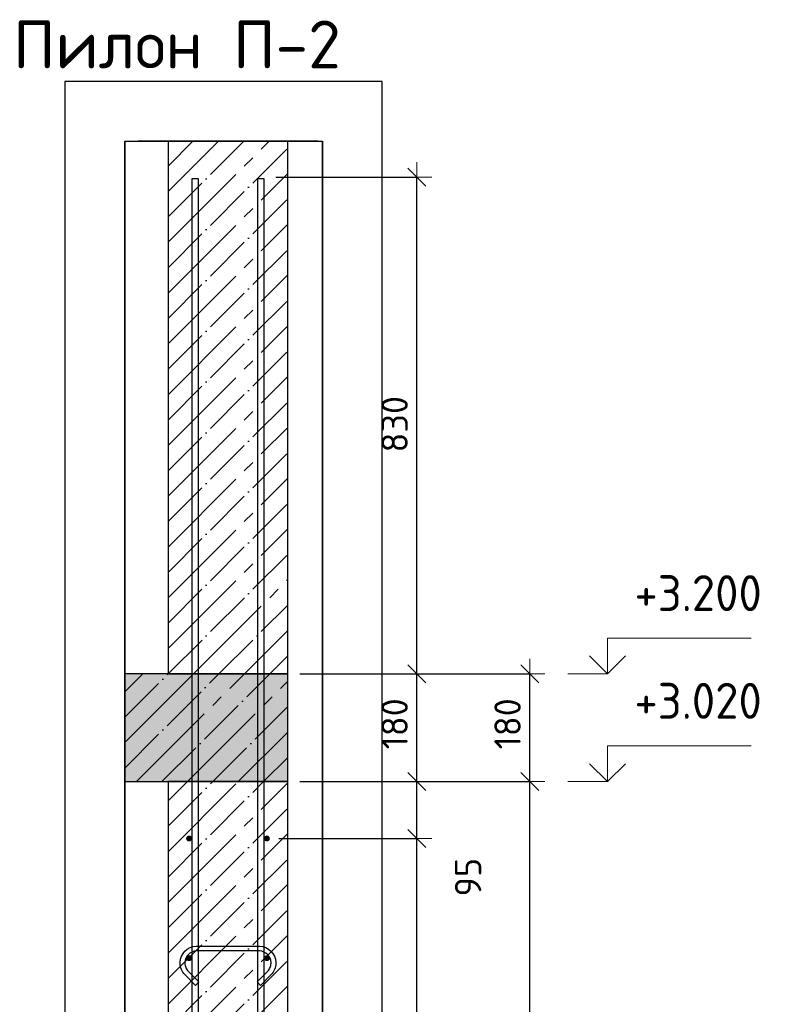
# Model space of a CAD drawing. Header units: millimetres. Extents: x -17997 to 37135, y 45383 to 72408.
# Tile 12 of 67: x -13764 to -12503, y 70698 to 72344. Entities that reach past the tile are written whole.
import ezdxf

# ---------------------------------------------------------------- set-up
doc = ezdxf.new("R2010")
doc.units = ezdxf.units.MM
doc.header["$PDMODE"] = 65
doc.linetypes.add('______11', pattern=[100, 80, -10, 0, -10])
doc.linetypes.add('______5', pattern=[220, 160, -20, 20, -20])
for name, color, linetype, lineweight in [('Standard', 7, 'Continuous', 25), ('Арм.стержн. вертикальными 1', 22, 'Continuous', 35), ('Арм.стержн.горизонт. 1', 180, 'Continuous', 35), ('Высотная отметки_ общее', 7, 'Continuous', 13), ('Размерная линия_ общее', 7, 'Continuous', 13)]:
    doc.layers.add(name, color=color, linetype=linetype, lineweight=lineweight)
doc.layers.add('Арм.стержн.Стяжки', color=7, linetype='Continuous', lineweight=35, true_color=0x501e0f)
doc.styles.add('ISOCPEUR', font='ISOCPEUR')
doc.dimstyles.new('DIMSTYLE_3', dxfattribs={"dimtxt": 44, "dimasz": 50, "dimexe": 0, "dimexo": 0, "dimgap": 22, "dimtad": 2, "dimdec": 0, "dimrnd": 5, "dimzin": 12, "dimdsep": 46, "dimtxsty": 'ISOCPEUR', "dimblk1": 'ALL_ML_STRICH', "dimblk2": 'ALL_ML_STRICH', "dimsah": 1, "dimcen": 0, "dimclrd": 7, "dimclre": 256, "dimclrt": 7, "dimadec": 0, "dimazin": 0, "dimtfac": 1, "dimtdec": 0, "dimtix": 1, "dimtmove": 2, "dimatfit": 3, "dimfxl": 0, "dimtzin": 0, "dimlwd": 0, "dimlwe": -3, "dimarcsym": 0})
doc.dimstyles.new('DIMSTYLE_9', dxfattribs={"dimtxt": 44, "dimasz": 50, "dimexe": 0, "dimexo": 0, "dimgap": 22, "dimtad": 0, "dimdec": 0, "dimrnd": 5, "dimzin": 12, "dimdsep": 46, "dimtxsty": 'ISOCPEUR', "dimblk1": 'ALL_ML_STRICH', "dimblk2": 'ALL_ML_STRICH', "dimsah": 1, "dimcen": 0, "dimclrd": 7, "dimclre": 256, "dimclrt": 7, "dimadec": 0, "dimazin": 0, "dimtfac": 1, "dimtdec": 0, "dimtix": 1, "dimtmove": 2, "dimatfit": 3, "dimfxl": 0, "dimtzin": 0, "dimlwd": 0, "dimlwe": -3, "dimarcsym": 0})

# ---------------------------------------------------------------- blocks, each defined once
blk = doc.blocks.new('ALL_ML_STRICH')
at = {"color": 0, "linetype": 'ByBlock', "lineweight": -2}
for p, q in [((0, -0.5), (0, 0.5)), ((-1, 0), (0.5, 0)), ((-0.3, -0.3), (0.3, 0.3))]:
    blk.add_line(p, q, dxfattribs=at)
blk = doc.blocks.new('*D20')
at = {"layer": 'DEFPOINTS', "color": 7, "linetype": 'Continuous', "lineweight": 13, "transparency": 33554687}
for p in [(-13194, 71070.4), (-13316.1, 67880.4), (-12912, 67880.4)]:
    blk.add_point(p, dxfattribs=at)
at = {"layer": 'Размерная линия_ общее', "color": 253, "linetype": 'Continuous', "lineweight": -2, "true_color": 0xa0a0a0, "transparency": 33554687}
for p, q in [((-13174, 71070.4), (-12912, 71070.4)), ((-13296.1, 67880.4), (-12912, 67880.4))]:
    blk.add_line(p, q, dxfattribs=at)
at = {"layer": 'Размерная линия_ общее', "color": 7, "linetype": 'Continuous', "lineweight": -2, "transparency": 33554687}
blk.add_line((-12912, 67880.4), (-12912, 71070.4), dxfattribs=at)
at = {"layer": 'Размерная линия_ общее', "color": 7, "linetype": 'Continuous', "lineweight": 13, "transparency": 33554687, "xscale": 50, "yscale": 50, "zscale": 50}
for p, rotation in [((-12912, 71070.4), 90), ((-12912, 67880.4), 270)]:
    blk.add_blockref('ALL_ML_STRICH', p, dxfattribs=dict(at, rotation=rotation))
at = {"layer": 'Размерная линия_ общее', "color": 7, "linetype": 'Continuous', "lineweight": 13, "transparency": 33554687, "insert": (-12949, 69482), "char_height": 44, "width": 176, "attachment_point": 5, "rotation": 90, "style": 'ISOCPEUR'}
blk.add_mtext('\\A1;{3190}', dxfattribs=at)
blk = doc.blocks.new('*D21')
at = {"layer": 'DEFPOINTS', "color": 7, "linetype": 'Continuous', "lineweight": 13, "transparency": 33554687}
for p in [(-13194, 71250.4), (-13194, 71070.4), (-12912, 71070.4)]:
    blk.add_point(p, dxfattribs=at)
at = {"layer": 'Размерная линия_ общее', "color": 253, "linetype": 'Continuous', "lineweight": -2, "true_color": 0xa0a0a0, "transparency": 33554687}
for p, q in [((-13174, 71250.4), (-12912, 71250.4)), ((-13174, 71070.4), (-12912, 71070.4))]:
    blk.add_line(p, q, dxfattribs=at)
at = {"layer": 'Размерная линия_ общее', "color": 7, "linetype": 'Continuous', "lineweight": -2, "transparency": 33554687}
blk.add_line((-12912, 71070.4), (-12912, 71250.4), dxfattribs=at)
at = {"layer": 'Размерная линия_ общее', "color": 7, "linetype": 'Continuous', "lineweight": 13, "transparency": 33554687, "xscale": 50, "yscale": 50, "zscale": 50}
for p, rotation in [((-12912, 71250.4), 90), ((-12912, 71070.4), 270)]:
    blk.add_blockref('ALL_ML_STRICH', p, dxfattribs=dict(at, rotation=rotation))
at = {"layer": 'Размерная линия_ общее', "color": 7, "linetype": 'Continuous', "lineweight": 13, "transparency": 33554687, "insert": (-12949, 71167), "char_height": 44, "width": 132, "attachment_point": 5, "rotation": 90, "style": 'ISOCPEUR'}
blk.add_mtext('\\A1;{180}', dxfattribs=at)
blk = doc.blocks.new('COMPLEX_ELEVATIONDIM_1')
at = {"layer": 'Высотная отметки_ общее', "color": 7, "linetype": 'Continuous', "lineweight": 13, "transparency": 33554687}
for p, q in [((-12782, 71250.4), (-12782, 71310.4)), ((-12782, 71310.4), (-12542, 71310.4)), ((-12782, 71250.4), (-12812, 71280.4)), ((-12782, 71250.4), (-12752, 71280.4)), ((-12782, 71250.4), (-12848.1, 71250.4)), ((-12782, 71250.4), (-12782, 71250.4)), ((-12782, 71250.4), (-12782, 71250.4)), ((-12782, 71250.4), (-12782, 71250.4)), ((-12782, 71250.4), (-12782, 71250.4)), ((-12782, 71070.4), (-12782, 71130.4)), ((-12782, 71130.4), (-12542, 71130.4)), ((-12782, 71070.4), (-12812, 71100.4)), ((-12782, 71070.4), (-12752, 71100.4)), ((-12782, 71070.4), (-12848.1, 71070.4)), ((-12782, 71070.4), (-12782, 71070.4)), ((-12782, 71070.4), (-12782, 71070.4)), ((-12782, 71070.4), (-12782, 71070.4)), ((-12782, 71070.4), (-12782, 71070.4))]:
    blk.add_line(p, q, dxfattribs=at)
at = {"layer": 'Высотная отметки_ общее', "color": 7, "linetype": 'Continuous', "lineweight": 13, "transparency": 33554687, "char_height": 60, "width": 256.287, "attachment_point": 7, "style": 'ISOCPEUR'}
for s, insert in [('\\W0.95;+3.200', (-12737, 71355.4)), ('\\W0.95;+3.020', (-12737, 71175.4))]:
    blk.add_mtext(s, dxfattribs=dict(at, insert=insert))
blk = doc.blocks.new('*D24')
at = {"layer": 'DEFPOINTS', "color": 7, "linetype": 'Continuous', "lineweight": 13, "transparency": 33554687}
for p in [(-13351.1, 70975.4), (-13351.1, 67975.4), (-13100.7, 67975.4)]:
    blk.add_point(p, dxfattribs=at)
at = {"layer": 'Размерная линия_ общее', "color": 253, "linetype": 'Continuous', "lineweight": -2, "true_color": 0xa0a0a0, "transparency": 33554687}
for p, q in [((-13331.1, 70975.4), (-13100.7, 70975.4)), ((-13331.1, 67975.4), (-13100.7, 67975.4))]:
    blk.add_line(p, q, dxfattribs=at)
at = {"layer": 'Размерная линия_ общее', "color": 7, "linetype": 'Continuous', "lineweight": -2, "transparency": 33554687}
blk.add_line((-13100.7, 67975.4), (-13100.7, 70975.4), dxfattribs=at)
at = {"layer": 'Размерная линия_ общее', "color": 7, "linetype": 'Continuous', "lineweight": 13, "transparency": 33554687, "xscale": 50, "yscale": 50, "zscale": 50}
for p, rotation in [((-13100.7, 70975.4), 90), ((-13100.7, 67975.4), 270)]:
    blk.add_blockref('ALL_ML_STRICH', p, dxfattribs=dict(at, rotation=rotation))
at = {"layer": 'Размерная линия_ общее', "color": 7, "linetype": 'Continuous', "lineweight": 13, "transparency": 33554687, "insert": (-13159.7, 69327.4), "char_height": 44, "width": 2.2, "attachment_point": 1, "rotation": 90, "line_spacing_factor": 0.60241, "style": 'ISOCPEUR'}
blk.add_mtext('\\W0.91;15х200=3000', dxfattribs=at)
blk = doc.blocks.new('*D25')
at = {"layer": 'DEFPOINTS', "color": 7, "linetype": 'Continuous', "lineweight": 13, "transparency": 33554687}
for p in [(-13316.1, 71070.4), (-13351.1, 70975.4), (-13100.7, 70975.4)]:
    blk.add_point(p, dxfattribs=at)
at = {"layer": 'Размерная линия_ общее', "color": 253, "linetype": 'Continuous', "lineweight": -2, "true_color": 0xa0a0a0, "transparency": 33554687}
for p, q in [((-13296.1, 71070.4), (-13100.7, 71070.4)), ((-13331.1, 70975.4), (-13100.7, 70975.4))]:
    blk.add_line(p, q, dxfattribs=at)
at = {"layer": 'Размерная линия_ общее', "color": 7, "linetype": 'Continuous', "lineweight": -2, "transparency": 33554687}
blk.add_line((-13100.7, 70975.4), (-13100.7, 71070.4), dxfattribs=at)
at = {"layer": 'Размерная линия_ общее', "color": 7, "linetype": 'Continuous', "lineweight": 13, "transparency": 33554687, "xscale": 50, "yscale": 50, "zscale": 50}
for p, rotation in [((-13100.7, 71070.4), 90), ((-13100.7, 70975.4), 270)]:
    blk.add_blockref('ALL_ML_STRICH', p, dxfattribs=dict(at, rotation=rotation))
at = {"layer": 'Размерная линия_ общее', "color": 7, "linetype": 'Continuous', "lineweight": 13, "transparency": 33554687, "insert": (-13014.9, 70910.7), "char_height": 44, "width": 88, "attachment_point": 5, "rotation": 90, "style": 'ISOCPEUR'}
blk.add_mtext('\\A1;{95}', dxfattribs=at)
blk = doc.blocks.new('*D26')
at = {"layer": 'DEFPOINTS', "color": 7, "linetype": 'Continuous', "lineweight": 13, "transparency": 33554687}
for p in [(-13316.1, 71250.4), (-13316.1, 71070.4), (-13100.7, 71070.4)]:
    blk.add_point(p, dxfattribs=at)
at = {"layer": 'Размерная линия_ общее', "color": 253, "linetype": 'Continuous', "lineweight": -2, "true_color": 0xa0a0a0, "transparency": 33554687}
for p, q in [((-13296.1, 71250.4), (-13100.7, 71250.4)), ((-13296.1, 71070.4), (-13100.7, 71070.4))]:
    blk.add_line(p, q, dxfattribs=at)
at = {"layer": 'Размерная линия_ общее', "color": 7, "linetype": 'Continuous', "lineweight": -2, "transparency": 33554687}
blk.add_line((-13100.7, 71070.4), (-13100.7, 71250.4), dxfattribs=at)
at = {"layer": 'Размерная линия_ общее', "color": 7, "linetype": 'Continuous', "lineweight": 13, "transparency": 33554687, "xscale": 50, "yscale": 50, "zscale": 50}
for p, rotation in [((-13100.7, 71250.4), 90), ((-13100.7, 71070.4), 270)]:
    blk.add_blockref('ALL_ML_STRICH', p, dxfattribs=dict(at, rotation=rotation))
at = {"layer": 'Размерная линия_ общее', "color": 7, "linetype": 'Continuous', "lineweight": 13, "transparency": 33554687, "insert": (-13137.7, 71167), "char_height": 44, "width": 132, "attachment_point": 5, "rotation": 90, "style": 'ISOCPEUR'}
blk.add_mtext('\\A1;{180}', dxfattribs=at)
blk = doc.blocks.new('*D27')
at = {"layer": 'DEFPOINTS', "color": 7, "linetype": 'Continuous', "lineweight": 13, "transparency": 33554687}
for p in [(-13356.1, 72080.4), (-13316.1, 71250.4), (-13100.7, 71250.4)]:
    blk.add_point(p, dxfattribs=at)
at = {"layer": 'Размерная линия_ общее', "color": 253, "linetype": 'Continuous', "lineweight": -2, "true_color": 0xa0a0a0, "transparency": 33554687}
for p, q in [((-13336.1, 72080.4), (-13100.7, 72080.4)), ((-13296.1, 71250.4), (-13100.7, 71250.4))]:
    blk.add_line(p, q, dxfattribs=at)
at = {"layer": 'Размерная линия_ общее', "color": 7, "linetype": 'Continuous', "lineweight": -2, "transparency": 33554687}
blk.add_line((-13100.7, 71250.4), (-13100.7, 72080.4), dxfattribs=at)
at = {"layer": 'Размерная линия_ общее', "color": 7, "linetype": 'Continuous', "lineweight": 13, "transparency": 33554687, "xscale": 50, "yscale": 50, "zscale": 50}
for p, rotation in [((-13100.7, 72080.4), 90), ((-13100.7, 71250.4), 270)]:
    blk.add_blockref('ALL_ML_STRICH', p, dxfattribs=dict(at, rotation=rotation))
at = {"layer": 'Размерная линия_ общее', "color": 7, "linetype": 'Continuous', "lineweight": 13, "transparency": 33554687, "insert": (-13137.7, 71667.6), "char_height": 44, "width": 132, "attachment_point": 5, "rotation": 90, "style": 'ISOCPEUR'}
blk.add_mtext('\\A1;{830}', dxfattribs=at)

msp = doc.modelspace()

# ---------------------------------------------------------------- hatches: boundary and pattern name
at = {"linetype": 'Continuous', "lineweight": -3, "transparency": 33554687}
msp.add_hatch(color=7, dxfattribs=at).paths.add_polyline_path([(-13316.1, 71070.4), (-13316.1, 71250.4), (-13588.4, 71250.4), (-13588.4, 71070.4)])
at = {"layer": 'Арм.стержн.горизонт. 1', "linetype": 'Continuous', "lineweight": 50, "transparency": 33554687}
for points in [[(-13476.1, 70975.4), (-13476.4, 70977.3), (-13477.5, 70978.9), (-13479.1, 70980), (-13481.1, 70980.4), (-13483, 70980), (-13484.6, 70978.9), (-13485.7, 70977.3), (-13486.1, 70975.4), (-13485.7, 70973.5), (-13484.6, 70971.9), (-13483, 70970.8), (-13481.1, 70970.4), (-13479.1, 70970.8), (-13477.5, 70971.9), (-13476.4, 70973.5)], [(-13346.1, 70975.4), (-13346.4, 70977.3), (-13347.5, 70978.9), (-13349.1, 70980), (-13351.1, 70980.4), (-13353, 70980), (-13354.6, 70978.9), (-13355.7, 70977.3), (-13356.1, 70975.4), (-13355.7, 70973.5), (-13354.6, 70971.9), (-13353, 70970.8), (-13351.1, 70970.4), (-13349.1, 70970.8), (-13347.5, 70971.9), (-13346.4, 70973.5)], [(-13476.1, 70775.4), (-13476.4, 70777.3), (-13477.5, 70778.9), (-13479.1, 70780), (-13481.1, 70780.4), (-13483, 70780), (-13484.6, 70778.9), (-13485.7, 70777.3), (-13486.1, 70775.4), (-13485.7, 70773.5), (-13484.6, 70771.9), (-13483, 70770.8), (-13481.1, 70770.4), (-13479.1, 70770.8), (-13477.5, 70771.9), (-13476.4, 70773.5)], [(-13346.1, 70775.4), (-13346.4, 70777.3), (-13347.5, 70778.9), (-13349.1, 70780), (-13351.1, 70780.4), (-13353, 70780), (-13354.6, 70778.9), (-13355.7, 70777.3), (-13356.1, 70775.4), (-13355.7, 70773.5), (-13354.6, 70771.9), (-13353, 70770.8), (-13351.1, 70770.4), (-13349.1, 70770.8), (-13347.5, 70771.9), (-13346.4, 70773.5)]]:
    msp.add_hatch(color=4, dxfattribs=at).paths.add_polyline_path(points)

# ---------------------------------------------------------------- linework, layer by layer
at = {"color": 52, "linetype": 'Continuous', "lineweight": -3, "transparency": 33554687}
for p, q in [((-13588.4, 72140.4), (-13258.4, 72140.4)), ((-13588.4, 72140.4), (-13258.4, 72140.4)), ((-13588.4, 67446.3), (-13588.4, 72140.4)), ((-13588.4, 72140.4), (-13588.4, 67446.3)), ((-13258.4, 67446.3), (-13258.4, 72140.4)), ((-13258.4, 72140.4), (-13258.4, 67446.3))]:
    msp.add_line(p, q, dxfattribs=at)
at = {"color": 7, "linetype": 'Continuous', "lineweight": 25, "transparency": 33554687}
for p, q in [((-13266.1, 72140.4), (-13566.1, 72140.4)), ((-13516.1, 72140.4), (-13516.1, 71250.4)), ((-13316.1, 71250.4), (-13316.1, 72140.4)), ((-13588.4, 71300.4), (-13588.4, 71020.4)), ((-13516.1, 71250.4), (-13588.4, 71250.4)), ((-13316.1, 71250.4), (-13516.1, 71250.4)), ((-13516.1, 71250.4), (-13316.1, 71250.4)), ((-13316.1, 71070.4), (-13316.1, 71250.4)), ((-13588.4, 71070.4), (-13516.1, 71070.4)), ((-13516.1, 71070.4), (-13316.1, 71070.4))]:
    msp.add_line(p, q, dxfattribs=at)
at = {"color": 7, "linetype": '______11', "lineweight": -3, "transparency": 33554687}
for p, q in [((-13516.1, 72014), (-13389.7, 72140.4)), ((-13516.1, 72098.8), (-13474.5, 72140.4)), ((-13516.1, 71929.1), (-13316.1, 72129.1)), ((-13516.1, 71844.3), (-13316.1, 72044.3)), ((-13516.1, 71759.4), (-13316.1, 71959.4)), ((-13516.1, 71674.6), (-13316.1, 71874.6)), ((-13516.1, 71589.7), (-13316.1, 71789.7)), ((-13516.1, 71504.9), (-13316.1, 71704.9)), ((-13516.1, 71420), (-13316.1, 71620)), ((-13516.1, 71335.2), (-13316.1, 71535.2)), ((-13516, 71250.4), (-13316.1, 71450.3)), ((-13431.1, 71250.4), (-13316.1, 71365.5)), ((-13346.3, 71250.4), (-13316.1, 71280.6)), ((-13588.4, 71178), (-13516, 71250.4)), ((-13588.4, 71093.1), (-13431.1, 71250.4)), ((-13526.3, 71070.4), (-13346.3, 71250.4)), ((-13441.4, 71070.4), (-13316.1, 71195.7)), ((-13356.6, 71070.4), (-13316.1, 71110.9))]:
    msp.add_line(p, q, dxfattribs=at)
at = {"color": 7, "linetype": '______5', "lineweight": -3, "transparency": 33554687}
for p, q in [((-13516.1, 71971.6), (-13347.2, 72140.4)), ((-13516.1, 72056.4), (-13432.1, 72140.4)), ((-13516.1, 71886.7), (-13316.1, 72086.7)), ((-13516.1, 71801.8), (-13316.1, 72001.8)), ((-13516.1, 71717), (-13316.1, 71917)), ((-13516.1, 71632.1), (-13316.1, 71832.1)), ((-13516.1, 71547.3), (-13316.1, 71747.3)), ((-13516.1, 71462.4), (-13316.1, 71662.4)), ((-13516.1, 71377.6), (-13316.1, 71577.6)), ((-13516.1, 71292.7), (-13316.1, 71492.7)), ((-13473.5, 71250.4), (-13316.1, 71407.9)), ((-13388.7, 71250.4), (-13316.1, 71323)), ((-13588.4, 71220.4), (-13558.4, 71250.4)), ((-13588.4, 71135.6), (-13473.5, 71250.4)), ((-13568.7, 71070.4), (-13388.7, 71250.4)), ((-13483.8, 71070.4), (-13316.1, 71238.2)), ((-13399, 71070.4), (-13316.1, 71153.3))]:
    msp.add_line(p, q, dxfattribs=at)
at = {"layer": 'Standard', "color": 7, "linetype": '______11', "lineweight": -3, "transparency": 33554687}
for p, q in [((-13516.1, 70910.9), (-13356.6, 71070.4)), ((-13516.1, 70995.7), (-13441.4, 71070.4)), ((-13516.1, 70826), (-13316.1, 71026)), ((-13516.1, 70741.2), (-13316.1, 70941.2)), ((-13516.1, 70656.3), (-13316.1, 70856.3)), ((-13516.1, 70571.5), (-13316.1, 70771.5))]:
    msp.add_line(p, q, dxfattribs=at)
at = {"layer": 'Standard', "color": 7, "linetype": '______5', "lineweight": -3, "transparency": 33554687}
for p, q in [((-13516.1, 70953.3), (-13399, 71070.4)), ((-13516.1, 71038.2), (-13483.8, 71070.4)), ((-13516.1, 70868.5), (-13316.1, 71068.5)), ((-13516.1, 70783.6), (-13316.1, 70983.6)), ((-13516.1, 70698.8), (-13316.1, 70898.8)), ((-13516.1, 70613.9), (-13316.1, 70813.9)), ((-13516.1, 70529.1), (-13316.1, 70729.1))]:
    msp.add_line(p, q, dxfattribs=at)
at = {"layer": 'Standard', "color": 7, "linetype": 'Continuous', "lineweight": 25, "transparency": 33554687}
for p, q in [((-13316.1, 71070.4), (-13516.1, 71070.4)), ((-13516.1, 71070.4), (-13516.1, 67880.4)), ((-13316.1, 67880.4), (-13316.1, 71070.4))]:
    msp.add_line(p, q, dxfattribs=at)
msp.add_lwpolyline([(-13688.4, 67346.3), (-13158.4, 67346.3), (-13158.4, 72240.4), (-13688.4, 72240.4), (-13688.4, 67346.3)], dxfattribs=at)
at = {"layer": 'Арм.стержн. вертикальными 1', "color": 4, "linetype": 'Continuous', "lineweight": 25, "transparency": 33554687}
for points in [[(-13476.1, 67878.3), (-13476.1, 72078.3), (-13466.1, 72078.3), (-13466.1, 67878.3), (-13476.1, 67878.3)], [(-13476.1, 67878.3), (-13476.1, 72078.3), (-13466.1, 72078.3), (-13466.1, 67878.3), (-13476.1, 67878.3)], [(-13366.1, 67878.3), (-13366.1, 72078.3), (-13356.1, 72078.3), (-13356.1, 67878.3), (-13366.1, 67878.3)], [(-13366.1, 67878.3), (-13366.1, 72078.3), (-13356.1, 72078.3), (-13356.1, 67878.3), (-13366.1, 67878.3)]]:
    msp.add_lwpolyline(points, dxfattribs=at)
at = {"layer": 'Арм.стержн.Стяжки', "color": 40, "linetype": 'Continuous', "lineweight": 25, "transparency": 33554687}
msp.add_lwpolyline([(-13470.3, 70730), (-13488.3, 70748.1), (-13490, 70750), (-13491.5, 70752.1), (-13492.8, 70754.3), (-13493.9, 70756.7), (-13494.8, 70759.1), (-13495.5, 70761.6), (-13495.9, 70764.2), (-13496.1, 70766.7), (-13496.1, 70768.7), (-13495.4, 70773.6), (-13493.7, 70778.7), (-13491.1, 70783.3), (-13487.9, 70787.2), (-13484, 70790.4), (-13479.3, 70793), (-13474.3, 70794.7), (-13469.4, 70795.4), (-13362.7, 70795.4), (-13357.9, 70794.7), (-13352.8, 70793), (-13348.1, 70790.4), (-13344.2, 70787.2), (-13341, 70783.3), (-13338.4, 70778.7), (-13336.7, 70773.6), (-13336.1, 70768.7), (-13336.1, 70766.7), (-13336.2, 70764.2), (-13336.7, 70761.6), (-13337.3, 70759.1), (-13338.2, 70756.7), (-13339.3, 70754.3), (-13340.6, 70752.1), (-13342.1, 70750), (-13343.8, 70748.1), (-13361.8, 70730), (-13367.5, 70735.7), (-13349.6, 70753.5), (-13348.4, 70754.9), (-13347.3, 70756.5), (-13346.4, 70758.1), (-13345.6, 70759.7), (-13345, 70761.5), (-13344.5, 70763.3), (-13344.2, 70765.1), (-13344.1, 70767), (-13344.1, 70768.2), (-13344.6, 70771.8), (-13345.8, 70775.4), (-13347.6, 70778.8), (-13349.9, 70781.5), (-13352.7, 70783.8), (-13356, 70785.7), (-13359.7, 70786.9), (-13363.3, 70787.4), (-13468.8, 70787.4), (-13472.4, 70786.9), (-13476.1, 70785.7), (-13479.5, 70783.8), (-13482.2, 70781.5), (-13484.5, 70778.8), (-13486.3, 70775.4), (-13487.6, 70771.8), (-13488.1, 70768.2), (-13488.1, 70767), (-13487.9, 70765.1), (-13487.6, 70763.3), (-13487.2, 70761.5), (-13486.5, 70759.7), (-13485.8, 70758.1), (-13484.8, 70756.5), (-13483.7, 70754.9), (-13482.5, 70753.5), (-13464.6, 70735.7), (-13470.3, 70730)], dxfattribs=at)

# ---------------------------------------------------------------- block references
at = {"layer": 'Высотная отметки_ общее', "color": 7, "linetype": 'Continuous', "lineweight": 13, "transparency": 33554687}
msp.add_blockref('COMPLEX_ELEVATIONDIM_1', (0, 0), dxfattribs=at)

# ---------------------------------------------------------------- texts
at = {"layer": 'Standard', "color": 7, "linetype": 'Continuous', "lineweight": 13, "transparency": 33554687, "insert": (-13775, 72302.2), "char_height": 80, "width": 550.788, "attachment_point": 4, "style": 'ISOCPEUR'}
msp.add_mtext('\\A1;{\\fISOCPEUR|i0|b0;\\H80.000000;\\W1.000000;\\C7;Пилон П-2}\\P', dxfattribs=at)

# ---------------------------------------------------------------- dimensions: what is measured, and where the dimension line sits
at = {"layer": 'Размерная линия_ общее', "color": 7, "linetype": 'Continuous', "lineweight": 13, "transparency": 33554687}
for base, p1, p2, dimstyle, picture, middle in [((-13100.7, 72080.4), (-13296.1, 71250.4), (-13336.1, 72080.4), 'DIMSTYLE_3', '*D27', (-13137.7, 71667.6)), ((-13100.7, 71250.4), (-13296.1, 71070.4), (-13296.1, 71250.4), 'DIMSTYLE_3', '*D26', (-13137.7, 71167)), ((-12912, 71250.4), (-13174, 71070.4), (-13174, 71250.4), 'DIMSTYLE_3', '*D21', (-12949, 71167)), ((-13100.7, 71070.4), (-13331.1, 70975.4), (-13296.1, 71070.4), 'DIMSTYLE_9', '*D25', (-13014.9, 70910.7)), ((-12912, 71070.4), (-13296.1, 67880.4), (-13174, 71070.4), 'DIMSTYLE_3', '*D20', (-12949, 69482))]:
    dim = msp.add_linear_dim(base=base, p1=p1, p2=p2, angle=90, dimstyle=dimstyle, override={"dimpost": '<>', "dimclrd": 7, "dimclre": 253, "dimclrt": 7, "dimlwd": 0, "dimlwe": 65533}, dxfattribs=at)
    dim.commit()
    dim.dimension.update_dxf_attribs({"geometry": picture, "text_midpoint": middle, "dimtype": 160})
dim = msp.add_linear_dim(base=(-13100.7, 70975.4), p1=(-13331.1, 67975.4), p2=(-13331.1, 70975.4), angle=90, text='\\W0.91;15х200=3000', dimstyle='DIMSTYLE_3', override={"dimpost": '<>', "dimclrd": 7, "dimclre": 253, "dimclrt": 7, "dimlwd": 0, "dimlwe": 65533}, dxfattribs=at)
dim.commit()
dim.dimension.update_dxf_attribs({"geometry": '*D24', "text_midpoint": (-13122.7, 69475.4), "dimtype": 160})

doc.saveas('drawing.dxf')
